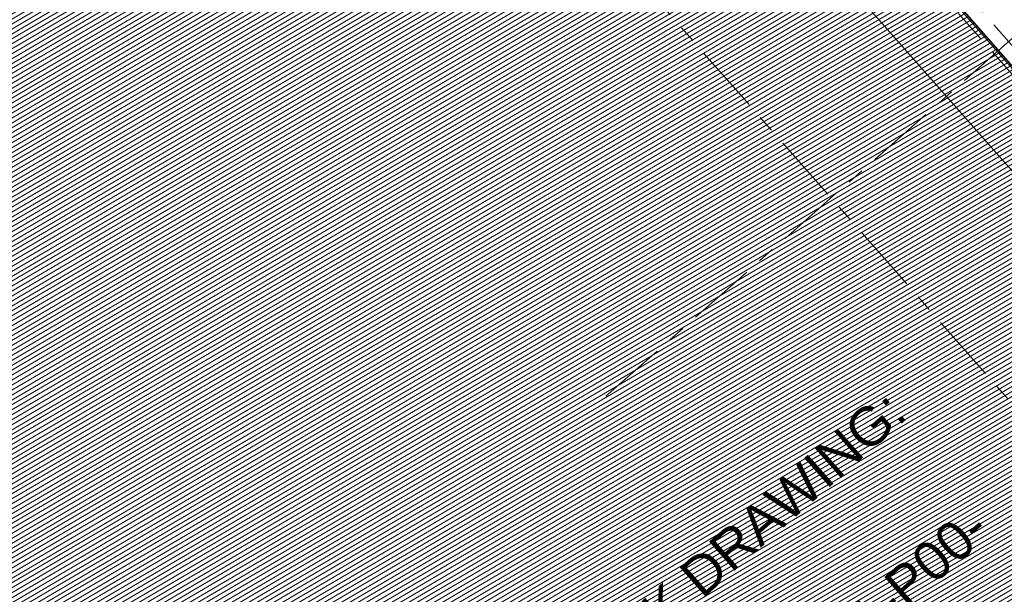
# Model space of a CAD drawing. Header units: millimetres. Extents: x 834119330 to 835277377, y 817781205 to 818243057.
# Tile 4 of 60: x 834330302 to 834348632, y 817999935 to 818010626. Entities that reach past the tile are written whole.
import ezdxf

# ---------------------------------------------------------------- set-up
doc = ezdxf.new("R2010")
doc.units = ezdxf.units.MM
doc.header["$LTSCALE"] = 100
for name, pattern in [('CENTER', [2, 1.25, -0.25, 0.25, -0.25]), ('DASHDOT', [25.400000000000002, 12.7, -6.350000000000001, 0, -6.350000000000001]), ('Grid Line', [22.224999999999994, 12.7, -3.174999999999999, 3.174999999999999, -3.174999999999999]), ('Hidden', [9.525000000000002, 6.350000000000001, -3.175000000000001]), ('PHANTOM', [63.50000000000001, 31.75, -6.350000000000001, 6.350000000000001, -6.350000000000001, 6.350000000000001, -6.350000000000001])]:
    doc.linetypes.add(name, pattern=pattern)
for name, color, linetype, lineweight in [('A-ANNO-NPLT', 5, 'CENTER', 13), ('A-WALL', 7, 'Continuous', 13), ('DLN020__', 6, 'DASHDOT', 0), ('DLN040__', 3, 'Continuous', 0), ('DLN210__', 7, 'Continuous', 0), ('HATCH', 8, 'Continuous', 0), ('SITE BOUNDARY', 4, 'Continuous', 0), ('XREF', 1, 'Continuous', 0)]:
    doc.layers.add(name, color=color, linetype=linetype, lineweight=lineweight)
doc.layers.add('DLN660', color=1, linetype='Continuous')
doc.styles.get("Standard").update_dxf_attribs({"font": 'swiss.ttf'})

# ---------------------------------------------------------------- blocks, each defined once
blk = doc.blocks.new('A$C7285572E')
at = {"layer": 'A-ANNO-NPLT', "color": 3, "linetype": 'PHANTOM'}
blk.add_lwpolyline([(258.840146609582, 2.508328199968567, -0.1937461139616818), (226.494099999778, 18.00010000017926), (220.2767651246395, 12.52837960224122), (224.9013822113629, 7.273580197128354), (217.3780834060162, 0.6525137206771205), (222.6353030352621, -5.321091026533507, -0.2570627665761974), (231.1648360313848, -8.394748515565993), (245.8627809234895, -25.09553706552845), (259.9058339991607, -12.73659846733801)], format="xyb", close=True, dxfattribs=at)
blk = doc.blocks.new('Grid Line')
at = {"layer": 'DLN020__', "linetype": 'Grid Line'}
for p, q in [((-4399.999931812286, -35085.25437068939), (-4399.999932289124, 27470.98781466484)), ((4.76837158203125e-07, 27470.98781502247), (2.384185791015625e-07, -35085.25437033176)), ((-9985.196259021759, -21840.36084330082), (30672.18452167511, -21840.36084270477))]:
    blk.add_line(p, q, dxfattribs=at)

msp = doc.modelspace()

# ---------------------------------------------------------------- hatches: boundary and pattern name
at = {"layer": 'A-WALL', "linetype": 'ByBlock'}
h = msp.add_hatch(dxfattribs=at)
h.set_pattern_fill('EARTH', color=1, scale=70, angle=45)
h.set_pattern_definition([(86.35019583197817, (834259067.9725451, 817913852.1457578), (-415.3024591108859, 471.894445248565), [444.5, -444.5]), (86.35019583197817, (834258901.6231256, 817913862.7567552), (-415.3024591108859, 471.894445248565), [444.5, -444.5]), (86.35019583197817, (834258735.273706, 817913873.3677526), (-415.3024591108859, 471.894445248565), [444.5, -444.5]), (176.3501958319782, (834258683.3608986, 817913932.3545582), (-471.894445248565, -415.3024591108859), [444.5, -444.5]), (176.3501958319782, (834258693.971896, 817914098.7039778), (-471.894445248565, -415.3024591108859), [444.5, -444.5]), (176.3501958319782, (834258704.5828934, 817914265.0533974), (-471.894445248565, -415.3024591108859), [444.5, -444.5])])
edge = h.paths.add_edge_path()
edge.add_line((834340573.9401423, 818045816.0773555), (834336024.7552061, 818041812.5042552))
edge.add_arc((834369885.5844324, 818077441.152635), 49152.37879555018, 226.457295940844, 266.4338080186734)
edge.add_line((834366828.2272502, 818028383.9522631), (834367803.587914, 818014432.7823398))
edge.add_line((834367803.587914, 818014432.7823398), (834358038.4785458, 818005838.6039642))
edge.add_line((834358038.4785458, 818005838.6039642), (834354765.1474665, 818002958.0774515))
edge.add_line((834354765.1474665, 818002958.0774515), (834360515.2826159, 817996424.3076239))
edge.add_line((834360515.2826159, 817996424.3076239), (834377661.1468215, 818011513.7640897))
edge.add_line((834377661.1468215, 818011513.7640897), (834376055.3816576, 818034955.0898898))
edge.add_arc((834369649.7554828, 818077415.8717787), 42941.23944780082, 227.3820118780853, 278.57893987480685, ccw=False)
at = {"layer": 'HATCH', "linetype": 'Continuous', "ltscale": 0.2}
h = msp.add_hatch(dxfattribs=at)
h.set_pattern_fill('DGN_ANSI31', color=8, scale=25, angle=-3.989509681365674e-09, style=0, pattern_type=2)
h.set_pattern_definition([(210.4004282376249, (848684328.1114694, 1012279243.278203), (40.1669417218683, -68.46172228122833), [])])
edge = h.paths.add_edge_path()
edge.add_line((834304369.9178588, 818035393.6443388), (834304072.4974862, 818035435.5383407))
edge.add_line((834304072.4974862, 818035435.5383408), (834304030.6783289, 818034793.0587554))
edge.add_line((834304030.6783288, 818034793.0587552), (834293138.2195108, 818027176.0337894))
edge.add_line((834293138.219511, 818027176.0337896), (834292658.3654084, 818027311.5582625))
edge.add_line((834292658.3654082, 818027311.5582626), (834292163.2810185, 818025227.6233453))
edge.add_line((834292163.2810189, 818025227.6233451), (834293757.0619063, 818024607.0308394))
edge.add_line((834293757.0619061, 818024607.0308394), (834294865.416257, 818023967.6404809))
edge.add_line((834294865.4162569, 818023967.6404808), (834296156.8742536, 818022940.0095154))
edge.add_line((834296156.8742537, 818022940.0095155), (834297099.8026237, 818021932.7953873))
edge.add_line((834297099.802624, 818021932.7953875), (834302306.6759403, 818016010.1479838))
edge.add_line((834302306.6759399, 818016010.1479838), (834273579.5777344, 817990755.1875517))
edge.add_line((834273579.5777347, 817990755.1875517), (834331000.8571684, 817925420.6441158))
edge.add_line((834331000.8571682, 817925420.6441162), (834375196.1992714, 817964315.8563646))
edge.add_line((834375196.1992713, 817964315.856364), (834374066.3398589, 817980996.7087481))
edge.add_line((834374066.3398589, 817980996.7087486), (834339463.320393, 818020376.0648733))
edge.add_arc((834328000.4580307, 818007970.7398579), 16890.50923650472, 47.2612146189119, 51.69748437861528)
edge.add_arc((834333427.8441128, 818015250.8383305), 7817.591371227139, 49.84168101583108, 69.23079940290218)
edge.add_arc((834333018.9148502, 818015427.2859437), 7810.301242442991, 65.96509768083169, 78.45877159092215)
edge.add_arc((834332634.573532, 818013897.0774372), 9386.730902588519, 78.02894900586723, 87.71232055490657)
edge.add_arc((834332591.446601, 818014607.765378), 8678.62508919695, 87.24053358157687, 99.73591736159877)
edge.add_line((834331123.8280873, 818023161.3979008), (834329930.938777, 818024516.8389789))
edge.add_line((834329930.9387771, 818024516.838979), (834326628.6112168, 818028269.1049356))
edge.add_line((834326628.6112167, 818028269.1049349), (834325599.3427485, 818029438.6882662))
edge.add_line((834325599.3427488, 818029438.6882665), (834316188.4252017, 818021156.3755944))
edge.add_line((834316188.4252015, 818021156.3755944), (834313686.4693277, 818024016.5062827))
edge.add_line((834313686.4693277, 818024016.5062826), (834313235.7130369, 818023646.4322566))
edge.add_line((834313235.7130369, 818023646.4322565), (834312968.6615137, 818023950.198931))
edge.add_line((834312968.6615137, 818023950.1989312), (834311053.4426948, 818022266.4655045))
edge.add_line((834311053.4426948, 818022266.4655044), (834308435.7527834, 818025244.0443176))
edge.add_line((834308435.7527835, 818025244.0443177), (834306762.32726, 818027183.250326))
edge.add_arc((834311650.6868776, 818031401.6292493), 6456.839822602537, 206.9382270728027, 220.7923428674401, ccw=False)
edge.add_arc((834329611.0852094, 818040528.5316589), 26603.21060789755, 202.0649511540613, 206.9382270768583, ccw=False)
edge.add_arc((834312203.3948425, 818033472.4028819), 7819.796721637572, 183.3977739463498, 202.064951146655, ccw=False)
edge.add_arc((834329308.2511154, 818034487.9516938), 24954.77403411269, 177.9200887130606, 183.3977739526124, ccw=False)

# ---------------------------------------------------------------- linework, layer by layer
at = {"layer": 'A-WALL', "color": 2, "linetype": 'Hidden', "lineweight": 13, "extrusion": (0, -3.388132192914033e-21, -1), "elevation": -2.213538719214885e-07}
msp.add_lwpolyline([(-834326581.2750336, 818028171.5038577), (-834331076.2192448, 818023064.0713806, 0.2591861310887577), (-834339600.3418653, 818020038.4035577), (-834354690.3405122, 818002892.1372453), (-834354767.1851641, 818002959.7714337)], format="xyb", dxfattribs=at)
at = {"layer": 'A-WALL', "color": 5, "lineweight": 13, "extrusion": (0, -3.388132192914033e-21, -1), "elevation": -2.213538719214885e-07}
msp.add_lwpolyline([(-834330587.1752859, 818023771.116733), (-834331114.6680026, 818023171.7470176), (-834331114.6680022, 818023171.7470162, 0.2576069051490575), (-834339675.3570789, 818020104.5300858), (-834339675.3570793, 818020104.530086), (-834354765.4090751, 818002958.2032037)], format="xyb", dxfattribs=at)
at = {"layer": 'DLN210__', "color": 0, "elevation": -0.001002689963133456}
msp.add_lwpolyline([(834374066.3398589, 817980996.7087486), (834339463.3203931, 818020376.064873, 0.01935929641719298), (834338469.4234658, 818021225.5527568, 0.08480340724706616), (834336199.9963688, 818022560.4147017, 0.0545680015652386), (834334581.5453184, 818023079.6706383, 0.04227683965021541), (834333009.2630175, 818023276.3271317, 0.05457548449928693), (834331123.8280873, 818023161.3979008), (834329930.9387771, 818024516.838979), (834329930.9387771, 818024516.838979), (834326628.6112167, 818028269.1049352), (834326628.6112167, 818028269.1049349), (834325599.3427488, 818029438.6882665), (834316188.4252015, 818021156.3755944), (834313686.4693277, 818024016.5062826), (834313235.7130369, 818023646.4322565), (834312968.6615137, 818023950.1989312), (834311053.4426948, 818022266.4655044), (834308435.7527835, 818025244.0443177), (834306762.3272599, 818027183.2503264, -0.06052372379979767), (834305894.4434125, 818028476.4896526, -0.02126688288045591), (834304956.3309759, 818030534.8382308, -0.08163152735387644), (834304397.3442966, 818033008.9423769, -0.02390546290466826), (834304369.9177814, 818035393.6434867)], format="xyb", dxfattribs=at)
at = {"layer": 'XREF', "linetype": 'ByBlock', "elevation": -0.07030414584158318}
msp.add_lwpolyline([(834374049.663717, 817981008.3016447), (834339656.589468, 818020088.0141282, 0.1273321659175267), (834335775.141412, 818022719.580705, 0.1265106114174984), (834331105.0318631, 818023144.8552775), (834326769.9313259, 818028070.9158642), (834328560.3100792, 818029646.5832759), (834307699.4605755, 818053350.0764482), (834257576.1286993, 818009238.3207024), (834331190.8250427, 817925592.3765575), (834375215.1315653, 817964337.0639359), (834374049.663717, 817981008.3016447)], format="xyb", dxfattribs=at)

# ---------------------------------------------------------------- block references
at = {"layer": 'DLN660', "linetype": 'ByBlock', "xscale": 1000, "yscale": 1000, "zscale": 1000, "rotation": 359.9996454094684}
msp.add_blockref('A$C7285572E', (834108000.8885983, 818027128.4017447, 1.531087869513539e-05), dxfattribs=at)
at = {"layer": 'SITE BOUNDARY', "color": 1, "rotation": 41.35019583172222}
msp.add_blockref('Grid Line', (834334280.8036567, 818026612.5922757, 2.213451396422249e-07), dxfattribs=at)

# ---------------------------------------------------------------- texts
at = {"layer": 'DLN040__', "color": 0, "insert": (834334432.4381208, 817993254.5876806, 0.08334291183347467), "char_height": 720.0000000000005, "width": 17892.07991129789, "attachment_point": 1, "rotation": 41.350195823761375, "line_spacing_factor": 2.206669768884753}
msp.add_mtext('REFER TO CAR PARK DRAWING: 3B50A-DLN-ARC-DWG-1001-P00-\\PLB01-WS3', dxfattribs=at)

doc.saveas('drawing.dxf')
